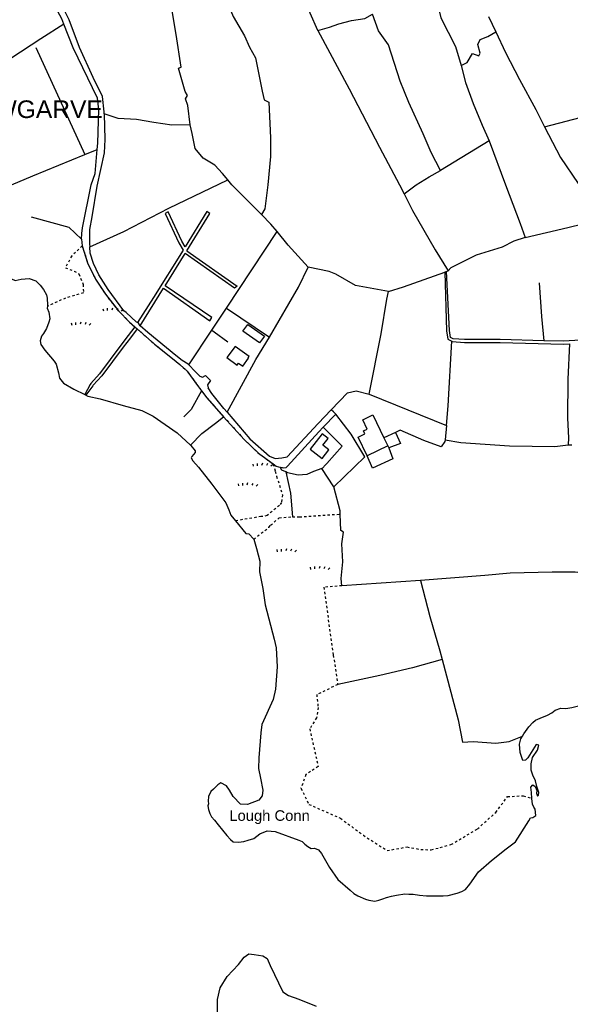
# Model space of a CAD drawing. Extents: x 119999 to 6050531, y -19778 to 3735158.
# Tile 32 of 66: x 999313 to 1468095, y 1109401 to 1947582. Entities that reach past the tile are written whole.
import ezdxf

# ---------------------------------------------------------------- set-up
doc = ezdxf.new("R2010")
doc.units = 0
doc.header["$LTSCALE"] = 20
doc.linetypes.add('PECK', pattern=[0.2, 0.1, -0.1])
for name, color, linetype in [('90 - SITE GENERALLY', 2, 'Continuous'), ('BDY_LEFT', 7, 'Continuous'), ('BLD_OTL_S', 1, 'Continuous'), ('GEN_LIN_D', 3, 'Continuous'), ('GEN_PCK_D', 3, 'PECK'), ('LAND_SYMB', 6, 'Continuous'), ('ROADS', 7, 'Continuous'), ('TOWNLAND', 7, 'Continuous'), ('WATER_FTR', 4, 'Continuous')]:
    doc.layers.add(name, color=color, linetype=linetype)
doc.styles.get("Standard").update_dxf_attribs({"font": 'arial.ttf', "height": 2})

# ---------------------------------------------------------------- blocks, each defined once
blk = doc.blocks.new('27', base_point=(148.352383, 311.221979))
for p, q in [((144.718675, 312.424787), (144.918538, 311.52541)), ((146.584048, 312.69127), (146.584048, 311.691962)), ((148.815833, 312.75789), (148.51604, 311.858512)), ((150.980998, 312.591337), (150.581275, 311.791892)), ((153.112853, 312.158305), (152.413338, 311.45879))]:
    blk.add_line(p, q)
blk = doc.blocks.new('1586')
at = {"layer": 'BDY_LEFT'}
for points in [[(120872.45, 308419.94), (120875.48, 308418.63), (120880.46, 308419.76), (120887.49, 308420.17), (120892.94, 308418.38), (120896.83, 308414.56), (120899.68, 308410.76), (120902.19, 308406.27), (120902.84, 308403.52), (120902.92, 308397.53), (120902.85, 308396.67)], [(120902.85, 308396.67), (120902.72, 308394.96), (120904.04, 308391.52), (120904.99, 308386.02), (120904.26, 308383.12), (120902.13, 308377.84), (120899.68, 308373.42), (120897.93, 308371.22), (120896.68, 308367.13), (120897.32, 308364.04), (120900.85, 308359.2), (120908.6, 308350.01), (120910.44, 308347.42), (120912.39, 308339.85), (120913.19, 308335.39), (120916.55, 308331.06), (120925.38, 308325.97), (120934.7, 308321.42)], [(120935.75, 308320.91), (120937.29, 308320.16), (120947.71, 308317.95), (120967.32, 308312.2), (120983.35, 308307.87), (120992.88, 308303.11), (121013.4, 308288.78), (121024.85, 308278.45)], [(121024.85, 308278.45), (121025.14, 308278.19), (121028.77, 308273.67), (121028.75, 308272.13), (121025.96, 308268.74), (121025.43, 308267.72), (121026.6, 308265.13), (121031.49, 308259.76), (121042.93, 308245.21), (121054.69, 308229.29), (121057.35, 308223.43), (121059.17, 308218.79), (121063.09, 308213.98)], [(121063.09, 308213.98), (121071.97, 308203.19), (121074.53, 308202.99), (121078.58, 308198.31)], [(121078.58, 308198.31), (121081.03, 308190.4), (121083.8, 308179.74), (121083.5, 308170.5), (121086.38, 308156.24), (121088.41, 308142.51), (121095.88, 308113.3), (121097.66, 308105.91), (121098.64, 308089.8), (121097.17, 308070.64), (121095.16, 308061.93), (121085.45, 308040.49), (121084.66, 308033.48), (121082.83, 308012.27), (121082.53, 308003.2), (121084.46, 307994.78), (121086.38, 307984.65), (121085.63, 307979.87), (121083.01, 307976.14), (121073.19, 307972.51), (121067.2, 307972.76), (121060.96, 307979.19), (121057.95, 307984.71), (121055.43, 307988.34), (121050.68, 307990.98), (121048.12, 307989.27), (121044.26, 307985.59), (121041.93, 307983.64), (121040.09, 307979.33), (121039.64, 307975.39), (121039.98, 307973.14), (121039.44, 307971.44), (121040.08, 307968.18), (121041.06, 307964.91), (121042.56, 307961.98), (121045.26, 307959.03), (121048.29, 307955.22), (121055.7, 307946.21), (121058.9, 307942.57), (121060.93, 307940.83), (121065.55, 307940.42), (121070.01, 307940.87), (121073.97, 307942.02), (121078.78, 307943.66), (121083.8, 307947.53), (121090.01, 307950.18), (121096.85, 307949.4), (121116.95, 307942.27), (121119.68, 307941.03), (121122.21, 307938.77), (121124.58, 307936.86), (121127.47, 307935.1), (121130.38, 307935.23), (121133.62, 307933.82), (121136.14, 307930.7), (121143.17, 307918.96), (121150.22, 307908.76), (121160.71, 307899.53), (121163.75, 307896.75), (121167.32, 307894.82), (121173.79, 307891.82), (121176.68, 307890.92), (121181.64, 307890.16), (121185.08, 307890.97), (121188.35, 307892.13)], [(121307.38, 308030.77), (121308.47, 308032.58), (121312.84, 308038.68), (121316.14, 308042.41), (121318.39, 308044.26), (121322.36, 308046.09), (121328.56, 308048.4), (121332.35, 308050.4), (121335.3, 308052.93), (121339.94, 308054.4), (121344.22, 308054.34), (121349.37, 308055.13), (121362.77, 308058.54), (121374.96, 308060.76), (121381.98, 308060.32), (121385.01, 308059.75)], [(121315.24, 307977.69), (121315.14, 307982.83), (121314.51, 307987.12), (121316.08, 307989.15), (121318.29, 307987.92), (121319.61, 307984.48), (121319.41, 307982.25), (121320.06, 307979.67), (121321.1, 307980.35), (121321.3, 307982.74), (121319.66, 307987.9), (121318.53, 307992.54), (121316.2, 307997.37), (121314.72, 308001.84), (121314.79, 308007.15), (121315.89, 308012.44), (121320.26, 308018.72), (121321.18, 308022.98), (121318.96, 308023.53), (121311.95, 308012.15), (121310.04, 308010.13), (121307.81, 308009.99), (121305.51, 308016.7), (121304.92, 308023.9), (121306.01, 308028.5), (121307.38, 308030.77)], [(121188.35, 307892.13), (121191.62, 307893.28), (121195.91, 307894.42), (121200.2, 307895.21), (121207.24, 307896.31), (121210.67, 307896.27), (121214.43, 307896.04), (121219.56, 307895.29), (121225.54, 307894.69), (121235.13, 307894.73), (121239.93, 307894.66), (121244.21, 307895.11), (121251.78, 307897.06), (121255.74, 307898.55), (121258.84, 307900.22), (121262.5, 307904.62), (121270.01, 307915.3), (121280.93, 307924.91), (121293.4, 307934.84), (121301.53, 307940.72), (121312.92, 307958.71), (121314.15, 307961.09), (121316.21, 307961.41), (121318.63, 307963.08), (121318.19, 307968.4), (121317.02, 307970.13), (121315.85, 307972.88), (121315.24, 307977.69)]]:
    blk.add_lwpolyline(points, dxfattribs=at)
at = {"layer": 'BLD_OTL_S'}
for p, q in [((121189.41, 308284.63), (121192.76, 308277.69)), ((121192.76, 308277.69), (121175.28, 308269.25))]:
    blk.add_line(p, q, dxfattribs=at)
for points in [[(121073.57, 308381.21), (121087.68, 308371.28), (121083.52, 308365.37), (121069.41, 308375.3), (121073.57, 308381.21)], [(121062.68, 308362.45), (121055.7, 308352.88), (121064.48, 308346.49), (121065.67, 308348.13), (121069.24, 308345.53), (121074.16, 308352.43), (121073.83, 308352.67), (121074.62, 308353.74), (121062.68, 308362.45)], [(121175.28, 308269.25), (121167.59, 308285.17), (121173.07, 308288.17), (121171.91, 308290.59), (121175.28, 308292.04), (121171.41, 308300.04), (121179.97, 308304.17), (121189.41, 308284.63)], [(121136.89, 308288.05), (121126.75, 308275.08), (121136.85, 308267.17), (121142.44, 308274.31), (121137.4, 308278.25), (121141.97, 308284.08), (121136.89, 308288.05)]]:
    blk.add_lwpolyline(points, dxfattribs=at)
at = {"layer": 'GEN_LIN_D'}
for p, q in [((121278.43, 308643.18), (121284.67, 308630.24)), ((120893.12, 308616.94), (120934.72, 308525.84)), ((121279.02, 308537.42), (121237.52, 308512.11)), ((120934.72, 308525.84), (120945.36, 308530.21)), ((121006.32, 308480.03), (121056.53, 308504.19)), ((121055.4, 308395.1), (121098.39, 308460.16)), ((120931.99, 308453.83), (120932.58, 308448.02)), ((121242.57, 308426.18), (121244.05, 308426.71)), ((121043.03, 308376.17), (121055.4, 308395.1)), ((121055.4, 308395.1), (121092.05, 308370.24)), ((120977.42, 308379.07), (120979.35, 308377.38)), ((121023.4, 308346.63), (121043.03, 308376.17)), ((121043.03, 308376.17), (121044.86, 308374.79)), ((121044.86, 308374.79), (121056.47, 308366.29)), ((121176.72, 308321.77), (121242.58, 308295)), ((121137.79, 308293.6), (121148.51, 308304.76)), ((121242.58, 308295), (121241.46, 308282.91)), ((121199.14, 308289.17), (121189.41, 308284.63)), ((121192.76, 308277.69), (121193.51, 308276.03)), ((121146.63, 308242.9), (121136.43, 308258.45)), ((121220.57, 308163.11), (121153.71, 308158.67))]:
    blk.add_line(p, q, dxfattribs=at)
for points in [[(121133.2, 308631.32), (121113.48, 308676.07), (121104.02, 308694.22)], [(121043.33, 308686.3), (121061.12, 308643.21), (121070.74, 308626.86), (121075.06, 308617.25), (121080.05, 308608.2), (121085.64, 308579.75), (121087.39, 308572.25), (121091.35, 308570.31), (121092.86, 308539.91), (121092.95, 308523.98), (121090.66, 308500), (121088.06, 308479.7), (121085.07, 308474.86)], [(120916.92, 308636.84), (120915.15, 308641.41), (120904.12, 308661.84), (120900.39, 308671.53), (120887.76, 308683.45), (120886.17, 308684.1)], [(120951.28, 308560.39), (120951.24, 308562.03), (120949.78, 308575.24), (120941.85, 308591.24), (120930.3, 308617.01), (120921.42, 308640.38), (120907.12, 308669.19), (120910.38, 308668.23), (120946.52, 308674.89), (121004.2, 308682.17)], [(121024.59, 308551.12), (121022.5, 308567.64), (121020.51, 308573.11), (121022.09, 308576), (121020.26, 308579.54), (121014.62, 308599.39), (121016.83, 308600.2), (121012.49, 308627.98), (121007.51, 308658.64), (121004.2, 308682.17)], [(121234.66, 308654.81), (121237.93, 308642.29), (121250.29, 308617.75), (121255.13, 308601.72)], [(121133.2, 308631.32), (121143.01, 308634.13), (121151.06, 308637.13), (121161.9, 308639.76), (121173.05, 308641.73), (121179.79, 308645.2)], [(121237.52, 308512.11), (121229.58, 308527.61), (121222.91, 308543.31), (121210.64, 308570.12), (121203.3, 308588.12), (121193.23, 308619.13), (121184.89, 308631.11), (121179.79, 308645.2)], [(120916.92, 308636.84), (120897.24, 308624.21), (120871.77, 308607.58), (120860.36, 308599.3)], [(120945.36, 308530.21), (120945.83, 308535.46), (120946.78, 308563.99), (120945.67, 308573.64), (120924.73, 308616.74), (120916.92, 308636.84)], [(121133.2, 308631.32), (121159.82, 308581.85), (121185.53, 308531.99), (121202.71, 308500), (121206.63, 308492.34)], [(121255.13, 308601.72), (121260.42, 308604.15), (121264.94, 308611.77), (121270.31, 308609.9), (121271.32, 308612.01), (121269.46, 308619.4), (121271.49, 308623.78), (121277.74, 308626.15), (121284.67, 308630.24)], [(121284.67, 308630.24), (121293.04, 308612.67), (121304.97, 308589.67), (121318.81, 308564.07), (121325.98, 308549.25)], [(121255.13, 308601.72), (121258.86, 308587.06), (121265.45, 308569.34), (121273.01, 308550.82), (121279.02, 308537.42)], [(120951.28, 308560.39), (120951.77, 308538.5), (120951.3, 308527.14), (120944.98, 308498.96), (120940.7, 308472.72), (120938.86, 308462.09), (120938.68, 308449.42), (120938.9, 308447.17)], [(121024.59, 308551.12), (121008.94, 308550.76), (120993.56, 308553.02), (120978.65, 308555.75), (120963.24, 308556.43), (120951.28, 308560.39)], [(121325.98, 308549.25), (121381.48, 308563.97), (121391.29, 308567.92)], [(121056.53, 308504.19), (121052, 308509.77), (121045.33, 308516.62), (121035.61, 308522.67), (121028.63, 308530.88), (121026.27, 308543.76), (121024.59, 308551.12)], [(121325.98, 308549.25), (121339.84, 308523.24), (121354.71, 308501.22)], [(121279.02, 308537.42), (121292.88, 308500), (121305.39, 308467.05), (121309.63, 308455.3)], [(120931.99, 308453.83), (120932.17, 308458.47), (120932.92, 308463.36), (120940.06, 308500), (120943.49, 308509.77), (120945.36, 308530.21)], [(120858.11, 308489.95), (120865.11, 308493.01), (120872.26, 308500), (120890.58, 308507.69), (120934.72, 308525.84)], [(121206.63, 308492.34), (121216.88, 308500), (121227.95, 308506.7), (121237.52, 308512.11)], [(121085.07, 308474.86), (121059.94, 308500), (121056.53, 308504.19)], [(121206.63, 308492.34), (121213.86, 308478.22), (121232.92, 308444.55), (121244.05, 308426.71)], [(120938.9, 308447.17), (120967.95, 308460.21), (121006.32, 308480.03)], [(120889.04, 308472.69), (120921.19, 308463.84), (120931.99, 308453.83)], [(121098.39, 308460.16), (121093.07, 308466.6), (121085.07, 308474.86)], [(121309.63, 308455.3), (121346, 308463.67), (121371.47, 308469.97)], [(121124.97, 308429.9), (121107.98, 308448.53), (121098.39, 308460.16)], [(121309.63, 308455.3), (121300.14, 308451.91), (121289.95, 308446.81), (121268, 308440.14), (121254.19, 308433.3), (121246.44, 308429.3), (121244.05, 308426.71)], [(120967.91, 308392.71), (120954.54, 308411), (120946.6, 308423.28), (120942.17, 308432.98), (120939.42, 308441.81), (120938.9, 308447.17)], [(121092.05, 308370.24), (121116.61, 308413.02), (121124.97, 308429.9)], [(121193.37, 308409.16), (121165.26, 308414.34), (121148.5, 308423.92), (121142.72, 308426.11), (121124.97, 308429.9)], [(121193.37, 308409.16), (121206.1, 308413.13), (121241.15, 308425.67)], [(121176.72, 308321.77), (121187.19, 308373.05), (121191.78, 308402.77), (121193.37, 308409.16)], [(121321.47, 308416.57), (121323.56, 308387.92), (121325.51, 308367.3)], [(120979.49, 308382.75), (120978.63, 308383.16), (120969.87, 308391.37), (120967.91, 308392.71)], [(120981.78, 308380), (120980.36, 308382.33), (120979.49, 308382.75)], [(121023.4, 308346.63), (121022.62, 308347.45), (121017.69, 308350.43), (121012.31, 308354.7), (120988.36, 308374.16), (120981.78, 308380)], [(121056.03, 308306.58), (121080.41, 308351.34), (121092.05, 308370.24)], [(121242.58, 308295), (121244.04, 308311.87), (121247.12, 308366.83)], [(121032.8, 308337.16), (121028.67, 308341.12), (121023.4, 308346.63)], [(121032.8, 308337.16), (121035.04, 308336.31), (121037.38, 308337.73), (121041.75, 308333.5), (121039.35, 308329.75), (121039.72, 308327.26)], [(121056.03, 308306.58), (121053.25, 308309.7), (121042.8, 308322.33), (121039.72, 308327.26)], [(121034.06, 308324.72), (121025.42, 308308.62), (121019.04, 308302.37)], [(121144.54, 308308.48), (121158.32, 308322.8), (121165.72, 308324.51), (121176.72, 308321.77)], [(121056.03, 308306.58), (121075.2, 308283.82), (121091.89, 308268.88), (121096.94, 308267.12), (121102.52, 308267.55), (121106.93, 308268.5), (121133.52, 308296.69), (121144.54, 308308.48)], [(121024.85, 308278.45), (121034.44, 308288.19), (121046.14, 308297.09), (121052.92, 308302.54)], [(121146.63, 308242.9), (121173.22, 308268.33), (121161.4, 308287.78), (121148.51, 308304.76)], [(121103.84, 308259.1), (121106.13, 308259.51), (121107.18, 308260.48), (121134.1, 308289.75), (121137.79, 308293.6)], [(121136.43, 308258.45), (121137.18, 308258.71), (121139.58, 308261.65), (121140.89, 308262.85), (121153.89, 308277.48), (121137.79, 308293.6)], [(121199.14, 308289.17), (121203.52, 308279.69), (121193.51, 308276.03)], [(121241.46, 308282.91), (121241.25, 308281.4), (121238.28, 308276.97), (121223.35, 308282.4), (121203.24, 308291.08), (121199.14, 308289.17)], [(121193.51, 308276.03), (121197.11, 308266.86), (121179.61, 308258.77), (121175.28, 308269.25)], [(121241.46, 308282.91), (121254.86, 308280.58), (121296.45, 308277.82), (121334.84, 308277.22), (121346.28, 308278.77)], [(121410.97, 308272.52), (121412.61, 308257.53), (121424.25, 308203.45), (121425.33, 308193.04), (121419.03, 308187.49), (121391.45, 308168.67), (121385.12, 308162.37), (121381.46, 308165.55), (121375.99, 308167.55), (121352.34, 308170.31), (121332.63, 308170.38), (121296.95, 308169.35), (121275.39, 308167.47), (121220.57, 308163.11)], [(121105.97, 308255.57), (121102.49, 308257.13), (121101.16, 308259.69)], [(121136.43, 308258.45), (121129.49, 308256), (121123.82, 308253.46), (121116.46, 308252.76), (121107.45, 308254.9), (121105.97, 308255.57)], [(121105.97, 308255.57), (121109.76, 308237.62), (121111.48, 308217.47)], [(121152.18, 308219.7), (121152.09, 308222.44), (121146.63, 308242.9)], [(121153.71, 308158.67), (121152.97, 308165.02), (121154.32, 308179.12), (121153.69, 308194.32), (121155.12, 308204.37), (121152.65, 308205.73), (121152.18, 308219.7)], [(121220.57, 308163.11), (121228.44, 308132.53), (121237.07, 308103.35), (121239.02, 308096.01)], [(121239.02, 308096.01), (121213.72, 308088.91), (121185.89, 308082.24), (121150.03, 308074.54)], [(121239.02, 308096.01), (121252.55, 308044.56), (121256.31, 308025.69), (121265.42, 308026.07), (121284.58, 308024.76), (121296, 308026.05), (121307.38, 308030.77)]]:
    blk.add_lwpolyline(points, dxfattribs=at)
at = {"layer": 'GEN_PCK_D'}
for p, q in [((121146.45, 308306.68), (121144.54, 308308.48)), ((121148.51, 308304.76), (121146.45, 308306.68)), ((121101.16, 308259.69), (121103.84, 308259.1))]:
    blk.add_line(p, q, dxfattribs=at)
for points in [[(120932.58, 308448.02), (120923.59, 308439.48), (120918.23, 308429.45), (120925.71, 308426.6), (120929.66, 308424.15), (120933.33, 308415.13), (120933.54, 308408.03), (120918.41, 308403.61), (120902.85, 308396.67)], [(120932.58, 308448.02), (120937.07, 308433.73), (120943.8, 308419.78), (120952.24, 308406.98), (120963.36, 308392.63), (120972.7, 308383.21), (120977.42, 308379.07)], [(120979.35, 308377.38), (120994.07, 308364.49), (121009.42, 308352.04), (121015.52, 308346.98), (121021.97, 308341.45), (121029.92, 308330.18), (121034.06, 308324.72)], [(121034.06, 308324.72), (121038.72, 308318.57), (121052.92, 308302.54)], [(121052.92, 308302.54), (121070.34, 308283.31), (121082.51, 308271.65), (121095.05, 308262.43)], [(121095.05, 308262.43), (121096.87, 308256.22), (121098.04, 308251.91), (121102.98, 308236.19), (121102.09, 308229.5), (121100.39, 308227.09), (121089.91, 308218.43), (121086.36, 308217.67), (121084.75, 308217.64), (121063.09, 308213.98)], [(121095.05, 308262.43), (121097.73, 308260.45), (121101.16, 308259.69)], [(121078.58, 308198.31), (121084.89, 308203.44), (121091.55, 308208.25), (121092.93, 308210.22), (121100.14, 308216.51), (121111.48, 308217.47)], [(121111.48, 308217.47), (121117.5, 308217.25), (121152.18, 308219.7)], [(121153.71, 308158.67), (121138.18, 308157.4), (121146.33, 308099.49), (121150.03, 308074.54)], [(121150.03, 308074.54), (121132.21, 308066.02), (121133.37, 308054.94), (121132.07, 308046.28), (121126.22, 308036.9), (121133.46, 308004.85), (121122.91, 307997.9), (121118.81, 307986.32), (121125.52, 307972.62), (121152.37, 307960.81), (121171.89, 307946.34), (121192.21, 307933.24), (121209.02, 307936.36), (121220.82, 307934.22), (121229.69, 307933.9), (121246.51, 307938.39), (121268.98, 307951.69), (121284.56, 307965.67), (121294.63, 307979.2), (121308.1, 307979.96), (121315.24, 307977.69)]]:
    blk.add_lwpolyline(points, dxfattribs=at)
at = {"layer": 'ROADS'}
for p, q in [((120931.99, 308453.83), (120932.58, 308448.02)), ((120977.42, 308379.07), (120979.35, 308377.38)), ((121146.45, 308306.68), (121144.54, 308308.48)), ((121137.79, 308293.6), (121148.51, 308304.76)), ((121148.51, 308304.76), (121146.45, 308306.68)), ((121101.16, 308259.69), (121103.84, 308259.1))]:
    blk.add_line(p, q, dxfattribs=at)
for points in [[(120916.92, 308636.84), (120915.15, 308641.41), (120904.12, 308661.84), (120900.39, 308671.53), (120887.76, 308683.45), (120886.17, 308684.1)], [(120951.28, 308560.39), (120951.24, 308562.03), (120949.78, 308575.24), (120941.85, 308591.24), (120930.3, 308617.01), (120921.42, 308640.38), (120907.12, 308669.19), (120910.38, 308668.23), (120946.52, 308674.89), (121004.2, 308682.17)], [(120945.36, 308530.21), (120945.83, 308535.46), (120946.78, 308563.99), (120945.67, 308573.64), (120924.73, 308616.74), (120916.92, 308636.84)], [(120951.28, 308560.39), (120951.77, 308538.5), (120951.3, 308527.14), (120944.98, 308498.96), (120940.7, 308472.72), (120938.86, 308462.09), (120938.68, 308449.42), (120938.9, 308447.17)], [(120931.99, 308453.83), (120932.17, 308458.47), (120932.92, 308463.36), (120940.06, 308500), (120943.49, 308509.77), (120945.36, 308530.21)], [(120932.58, 308448.02), (120937.07, 308433.73), (120943.8, 308419.78), (120952.24, 308406.98), (120963.36, 308392.63), (120972.7, 308383.21), (120977.42, 308379.07)], [(120967.91, 308392.71), (120954.54, 308411), (120946.6, 308423.28), (120942.17, 308432.98), (120939.42, 308441.81), (120938.9, 308447.17)], [(120979.49, 308382.75), (120978.63, 308383.16), (120969.87, 308391.37), (120967.91, 308392.71)], [(120979.35, 308377.38), (120994.07, 308364.49), (121009.42, 308352.04), (121015.52, 308346.98), (121021.97, 308341.45), (121029.92, 308330.18), (121034.06, 308324.72)], [(120981.78, 308380), (120980.36, 308382.33), (120979.49, 308382.75)], [(121023.4, 308346.63), (121022.62, 308347.45), (121017.69, 308350.43), (121012.31, 308354.7), (120988.36, 308374.16), (120981.78, 308380)], [(121032.8, 308337.16), (121028.67, 308341.12), (121023.4, 308346.63)], [(121032.8, 308337.16), (121035.04, 308336.31), (121037.38, 308337.73), (121041.75, 308333.5), (121039.35, 308329.75), (121039.72, 308327.26)], [(121056.03, 308306.58), (121053.25, 308309.7), (121042.8, 308322.33), (121039.72, 308327.26)], [(121034.06, 308324.72), (121038.72, 308318.57), (121052.92, 308302.54)], [(121056.03, 308306.58), (121075.2, 308283.82), (121091.89, 308268.88), (121096.94, 308267.12), (121102.52, 308267.55), (121106.93, 308268.5), (121133.52, 308296.69), (121144.54, 308308.48)], [(121052.92, 308302.54), (121070.34, 308283.31), (121082.51, 308271.65), (121095.05, 308262.43)], [(121103.84, 308259.1), (121106.13, 308259.51), (121107.18, 308260.48), (121134.1, 308289.75), (121137.79, 308293.6)], [(121095.05, 308262.43), (121097.73, 308260.45), (121101.16, 308259.69)]]:
    blk.add_lwpolyline(points, dxfattribs=at)
at = {"layer": 'TOWNLAND'}
blk.add_line((120935.75, 308320.91), (120934.7, 308321.42), dxfattribs=at)
for points in [[(120872.45, 308419.94), (120875.48, 308418.63), (120880.46, 308419.76), (120887.49, 308420.17), (120892.94, 308418.38), (120896.83, 308414.56), (120899.68, 308410.76), (120902.19, 308406.27), (120902.84, 308403.52), (120902.92, 308397.53), (120902.85, 308396.67)], [(120902.85, 308396.67), (120902.72, 308394.96), (120904.04, 308391.52), (120904.99, 308386.02), (120904.26, 308383.12), (120902.13, 308377.84), (120899.68, 308373.42), (120897.93, 308371.22), (120896.68, 308367.13), (120897.32, 308364.04), (120900.85, 308359.2), (120908.6, 308350.01), (120910.44, 308347.42), (120912.39, 308339.85), (120913.19, 308335.39), (120916.55, 308331.06), (120925.38, 308325.97), (120934.7, 308321.42)], [(120935.75, 308320.91), (120937.29, 308320.16), (120947.71, 308317.95), (120967.32, 308312.2), (120983.35, 308307.87), (120992.88, 308303.11), (121013.4, 308288.78), (121024.85, 308278.45)], [(121024.85, 308278.45), (121025.14, 308278.19), (121028.77, 308273.67), (121028.75, 308272.13), (121025.96, 308268.74), (121025.43, 308267.72), (121026.6, 308265.13), (121031.49, 308259.76), (121042.93, 308245.21), (121054.69, 308229.29), (121057.35, 308223.43), (121059.17, 308218.79), (121063.09, 308213.98)], [(121063.09, 308213.98), (121071.97, 308203.19), (121074.53, 308202.99), (121078.58, 308198.31)], [(121078.58, 308198.31), (121081.03, 308190.4), (121083.8, 308179.74), (121083.5, 308170.5), (121086.38, 308156.24), (121088.41, 308142.51), (121095.88, 308113.3), (121097.66, 308105.91), (121098.64, 308089.8), (121097.17, 308070.64), (121095.16, 308061.93), (121085.45, 308040.49), (121084.66, 308033.48), (121082.83, 308012.27), (121082.53, 308003.2), (121084.46, 307994.78), (121086.38, 307984.65), (121085.63, 307979.87), (121083.01, 307976.14), (121073.19, 307972.51), (121067.2, 307972.76), (121060.96, 307979.19), (121057.95, 307984.71), (121055.43, 307988.34), (121050.68, 307990.98), (121048.12, 307989.27), (121044.26, 307985.59), (121041.93, 307983.64), (121040.09, 307979.33), (121039.64, 307975.39), (121039.98, 307973.14), (121039.44, 307971.44), (121040.08, 307968.18), (121041.06, 307964.91), (121042.56, 307961.98), (121045.26, 307959.03), (121048.29, 307955.22), (121055.7, 307946.21), (121058.9, 307942.57), (121060.93, 307940.83), (121065.55, 307940.42), (121070.01, 307940.87), (121073.97, 307942.02), (121078.78, 307943.66), (121083.8, 307947.53), (121090.01, 307950.18), (121096.85, 307949.4), (121116.95, 307942.27), (121119.68, 307941.03), (121122.21, 307938.77), (121124.58, 307936.86), (121127.47, 307935.1), (121130.38, 307935.23), (121133.62, 307933.82), (121136.14, 307930.7), (121143.17, 307918.96), (121150.22, 307908.76), (121160.71, 307899.53), (121163.75, 307896.75), (121167.32, 307894.82), (121173.79, 307891.82), (121176.68, 307890.92), (121181.64, 307890.16), (121185.08, 307890.97), (121188.35, 307892.13)], [(121307.38, 308030.77), (121308.47, 308032.58), (121312.84, 308038.68), (121316.14, 308042.41), (121318.39, 308044.26), (121322.36, 308046.09), (121328.56, 308048.4), (121332.35, 308050.4), (121335.3, 308052.93), (121339.94, 308054.4), (121344.22, 308054.34), (121349.37, 308055.13), (121362.77, 308058.54), (121374.96, 308060.76), (121381.98, 308060.32), (121385.01, 308059.75)], [(121315.24, 307977.69), (121315.14, 307982.83), (121314.51, 307987.12), (121316.08, 307989.15), (121318.29, 307987.92), (121319.61, 307984.48), (121319.41, 307982.25), (121320.06, 307979.67), (121321.1, 307980.35), (121321.3, 307982.74), (121319.66, 307987.9), (121318.53, 307992.54), (121316.2, 307997.37), (121314.72, 308001.84), (121314.79, 308007.15), (121315.89, 308012.44), (121320.26, 308018.72), (121321.18, 308022.98), (121318.96, 308023.53), (121311.95, 308012.15), (121310.04, 308010.13), (121307.81, 308009.99), (121305.51, 308016.7), (121304.92, 308023.9), (121306.01, 308028.5), (121307.38, 308030.77)], [(121188.35, 307892.13), (121191.62, 307893.28), (121195.91, 307894.42), (121200.2, 307895.21), (121207.24, 307896.31), (121210.67, 307896.27), (121214.43, 307896.04), (121219.56, 307895.29), (121225.54, 307894.69), (121235.13, 307894.73), (121239.93, 307894.66), (121244.21, 307895.11), (121251.78, 307897.06), (121255.74, 307898.55), (121258.84, 307900.22), (121262.5, 307904.62), (121270.01, 307915.3), (121280.93, 307924.91), (121293.4, 307934.84), (121301.53, 307940.72), (121312.92, 307958.71), (121314.15, 307961.09), (121316.21, 307961.41), (121318.63, 307963.08), (121318.19, 307968.4), (121317.02, 307970.13), (121315.85, 307972.88), (121315.24, 307977.69)]]:
    blk.add_lwpolyline(points, dxfattribs=at)
at = {"layer": 'WATER_FTR'}
for p, q in [((121242.57, 308426.18), (121241.15, 308425.67)), ((120977.42, 308379.07), (120971.74, 308371.73)), ((120979.35, 308377.38), (120973.56, 308369.89)), ((120977.42, 308379.07), (120979.35, 308377.38)), ((120939.42, 308329.91), (120934.7, 308321.42)), ((120941.65, 308328.86), (120935.75, 308320.91)), ((120935.75, 308320.91), (120934.7, 308321.42)), ((120935.75, 308320.91), (120934.7, 308321.42)), ((121346.28, 308278.77), (121349.41, 308278.64))]:
    blk.add_line(p, q, dxfattribs=at)
for points in [[(121021.6, 308443.8), (121041.13, 308475.6), (121038.54, 308477.19), (121020.17, 308447.28), (121017.37, 308452.01), (121005.84, 308476.88), (121003.23, 308475.67), (121014.81, 308450.66), (121018.45, 308444.51), (120993.29, 308404.05), (120979.49, 308382.75)], [(121389.63, 308451.89), (121391.94, 308416.33), (121395.38, 308389.56), (121397.7, 308372.84), (121398.2, 308366.26), (121396.96, 308366.57), (121390.87, 308366.82), (121382.28, 308366.93), (121365.35, 308367.64), (121351.82, 308367.44), (121342.24, 308366.84), (121325.51, 308367.3)], [(121021.6, 308443.8), (121064.36, 308413.76), (121062.32, 308411.94), (121020.15, 308441.48)], [(120981.78, 308380), (121001.85, 308412.05), (121041.15, 308384.35), (121042.98, 308387.19), (121003.06, 308414.04), (121020.15, 308441.48)], [(121241.15, 308425.67), (121242.67, 308375.64), (121243.89, 308368.5), (121247.12, 308366.83)], [(121325.51, 308367.3), (121288.29, 308368.34), (121258.01, 308368.35), (121248.27, 308369), (121246.1, 308370.12), (121245.12, 308375.88), (121242.57, 308426.18)], [(120872.45, 308419.94), (120875.48, 308418.63), (120880.46, 308419.76), (120887.49, 308420.17), (120892.94, 308418.38), (120896.83, 308414.56), (120899.68, 308410.76), (120902.19, 308406.27), (120902.84, 308403.52), (120902.92, 308397.53), (120902.85, 308396.67)], [(120902.85, 308396.67), (120902.72, 308394.96), (120904.04, 308391.52), (120904.99, 308386.02), (120904.26, 308383.12), (120902.13, 308377.84), (120899.68, 308373.42), (120897.93, 308371.22), (120896.68, 308367.13), (120897.32, 308364.04), (120900.85, 308359.2), (120908.6, 308350.01), (120910.44, 308347.42), (120912.39, 308339.85), (120913.19, 308335.39), (120916.55, 308331.06), (120925.38, 308325.97), (120934.7, 308321.42)], [(120981.78, 308380), (120980.36, 308382.33), (120979.49, 308382.75)], [(120971.74, 308371.73), (120965.33, 308363.44), (120947.17, 308339), (120940.01, 308330.96), (120939.42, 308329.91)], [(120973.56, 308369.89), (120967.37, 308361.9), (120949.16, 308337.38), (120942, 308329.34), (120941.65, 308328.86)], [(121247.12, 308366.83), (121247.6, 308366.58), (121257.93, 308365.89), (121288.26, 308365.89), (121342.28, 308364.38), (121347.35, 308364.7), (121346.09, 308334.64), (121345.7, 308301.29), (121346.52, 308284.57), (121346.28, 308278.77)], [(120935.75, 308320.91), (120937.29, 308320.16), (120947.71, 308317.95), (120967.32, 308312.2), (120983.35, 308307.87), (120992.88, 308303.11), (121013.4, 308288.78), (121024.85, 308278.45)], [(121024.85, 308278.45), (121025.14, 308278.19), (121028.77, 308273.67), (121028.75, 308272.13), (121025.96, 308268.74), (121025.43, 308267.72), (121026.6, 308265.13), (121031.49, 308259.76), (121042.93, 308245.21), (121054.69, 308229.29), (121057.35, 308223.43), (121059.17, 308218.79), (121063.09, 308213.98)], [(121063.09, 308213.98), (121071.97, 308203.19), (121074.53, 308202.99), (121078.58, 308198.31)], [(121078.58, 308198.31), (121081.03, 308190.4), (121083.8, 308179.74), (121083.5, 308170.5), (121086.38, 308156.24), (121088.41, 308142.51), (121095.88, 308113.3), (121097.66, 308105.91), (121098.64, 308089.8), (121097.17, 308070.64), (121095.16, 308061.93), (121085.45, 308040.49), (121084.66, 308033.48), (121082.83, 308012.27), (121082.53, 308003.2), (121084.46, 307994.78), (121086.38, 307984.65), (121085.63, 307979.87), (121083.01, 307976.14), (121073.19, 307972.51), (121067.2, 307972.76), (121060.96, 307979.19), (121057.95, 307984.71), (121055.43, 307988.34), (121050.68, 307990.98), (121048.12, 307989.27), (121044.26, 307985.59), (121041.93, 307983.64), (121040.09, 307979.33), (121039.64, 307975.39), (121039.98, 307973.14), (121039.44, 307971.44), (121040.08, 307968.18), (121041.06, 307964.91), (121042.56, 307961.98), (121045.26, 307959.03), (121048.29, 307955.22), (121055.7, 307946.21), (121058.9, 307942.57), (121060.93, 307940.83), (121065.55, 307940.42), (121070.01, 307940.87), (121073.97, 307942.02), (121078.78, 307943.66), (121083.8, 307947.53), (121090.01, 307950.18), (121096.85, 307949.4), (121116.95, 307942.27), (121119.68, 307941.03), (121122.21, 307938.77), (121124.58, 307936.86), (121127.47, 307935.1), (121130.38, 307935.23), (121133.62, 307933.82), (121136.14, 307930.7), (121143.17, 307918.96), (121150.22, 307908.76), (121160.71, 307899.53), (121163.75, 307896.75), (121167.32, 307894.82), (121173.79, 307891.82), (121176.68, 307890.92), (121181.64, 307890.16), (121185.08, 307890.97), (121188.35, 307892.13)], [(121307.38, 308030.77), (121308.47, 308032.58), (121312.84, 308038.68), (121316.14, 308042.41), (121318.39, 308044.26), (121322.36, 308046.09), (121328.56, 308048.4), (121332.35, 308050.4), (121335.3, 308052.93), (121339.94, 308054.4), (121344.22, 308054.34), (121349.37, 308055.13), (121362.77, 308058.54), (121374.96, 308060.76), (121381.98, 308060.32), (121385.01, 308059.75)], [(121315.24, 307977.69), (121315.14, 307982.83), (121314.51, 307987.12), (121316.08, 307989.15), (121318.29, 307987.92), (121319.61, 307984.48), (121319.41, 307982.25), (121320.06, 307979.67), (121321.1, 307980.35), (121321.3, 307982.74), (121319.66, 307987.9), (121318.53, 307992.54), (121316.2, 307997.37), (121314.72, 308001.84), (121314.79, 308007.15), (121315.89, 308012.44), (121320.26, 308018.72), (121321.18, 308022.98), (121318.96, 308023.53), (121311.95, 308012.15), (121310.04, 308010.13), (121307.81, 308009.99), (121305.51, 308016.7), (121304.92, 308023.9), (121306.01, 308028.5), (121307.38, 308030.77)], [(121188.35, 307892.13), (121191.62, 307893.28), (121195.91, 307894.42), (121200.2, 307895.21), (121207.24, 307896.31), (121210.67, 307896.27), (121214.43, 307896.04), (121219.56, 307895.29), (121225.54, 307894.69), (121235.13, 307894.73), (121239.93, 307894.66), (121244.21, 307895.11), (121251.78, 307897.06), (121255.74, 307898.55), (121258.84, 307900.22), (121262.5, 307904.62), (121270.01, 307915.3), (121280.93, 307924.91), (121293.4, 307934.84), (121301.53, 307940.72), (121312.92, 307958.71), (121314.15, 307961.09), (121316.21, 307961.41), (121318.63, 307963.08), (121318.19, 307968.4), (121317.02, 307970.13), (121315.85, 307972.88), (121315.24, 307977.69)], [(121047.67, 307793.73), (121047.67, 307806.59), (121050.04, 307816.33), (121055.84, 307826.03), (121065.59, 307836.36), (121070.3, 307842.46), (121074.29, 307845.33), (121078.91, 307844.92), (121086.27, 307843.61), (121090.01, 307841.5), (121092.5, 307835.43), (121103.43, 307813), (121108.12, 307809.97), (121116.85, 307806.81), (121131.85, 307800.77)]]:
    blk.add_lwpolyline(points, dxfattribs=at)
at = {"layer": 'LAND_SYMB', "xscale": 2, "yscale": 2}
for p, rotation in [((120957.46, 308392.03), 0.000288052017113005), ((120930.47, 308380.01), 0.000288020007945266), ((121084.97, 308259.91), 0.0002885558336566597), ((121072.47, 308243.11), 0.0002885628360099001), ((121105.5, 308187.04), 0.000288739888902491), ((121133.89, 308172.05), 0.0002888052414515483)]:
    blk.add_blockref('27', p, dxfattribs=dict(at, rotation=rotation))
at = {"layer": 'TOWNLAND', "linetype": 'Continuous', "insert": (120781.34, 308556.66), "char_height": 15, "width": 288, "attachment_point": 7, "rotation": 0.00029}
blk.add_mtext('{\\fArial|b0|i0|c0|p34;CARROWGARVE }', dxfattribs=at)
at = {"layer": 'WATER_FTR', "linetype": 'Continuous', "insert": (121057.79, 307955.87), "char_height": 9, "width": 144, "attachment_point": 7, "rotation": 0.00029}
blk.add_mtext('{\\fArial|b0|i0|c0|p34;Lough Conn}', dxfattribs=at)

msp = doc.modelspace()

# ---------------------------------------------------------------- block references
at = {"layer": '90 - SITE GENERALLY', "xscale": 1000, "yscale": 1000, "zscale": 1000}
msp.add_blockref('1586', (-119880000.2, -306692999.7), dxfattribs=at)

doc.saveas('drawing.dxf')
